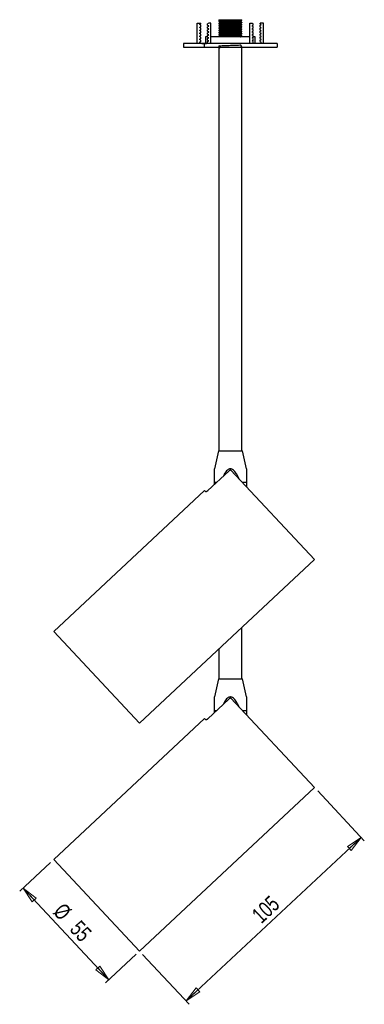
# Model space of a CAD drawing. Header units: millimetres. Extents: x 436 to 931, y 360 to 723.
# Tile 3 of 4: x 856 to 931, y 360 to 575. Entities that reach past the tile are written whole.
import ezdxf

# ---------------------------------------------------------------- set-up
doc = ezdxf.new("R2010")
doc.units = ezdxf.units.MM
doc.linetypes.add('CENTERX2', pattern=[20.32, 12.7, -2.54, 2.54, -2.54])
doc.styles.add('SLDTEXTSTYLE0', font='TXT', dxfattribs={"width": 0.75})
doc.dimstyles.new('SLDDIMSTYLE1', dxfattribs={"dimtxt": 3.5, "dimasz": 3.556, "dimexe": 0, "dimexo": 0.0625, "dimgap": 0.875, "dimtad": 1, "dimdec": 0, "dimlfac": 2, "dimrnd": 1e-09, "dimzin": 12, "dimdsep": 46, "dimtxsty": 'SLDTEXTSTYLE0', "dimblk1": 'CLOSED', "dimblk2": 'CLOSED', "dimsah": 1, "dimcen": 0.09, "dimadec": 0, "dimazin": 3, "dimtfac": 1, "dimtdec": 0, "dimtofl": 0, "dimtmove": 0, "dimatfit": 3, "dimldrblk": 'CLOSED', "dimfxl": 0, "dimfrac": 2, "dimtolj": 1, "dimtzin": 12, "dimarcsym": 0})

# ---------------------------------------------------------------- blocks, each defined once
blk = doc.blocks.new('_Closed')
at = {"color": 0, "linetype": 'ByBlock', "lineweight": -2}
for p, q in [((-1, 0.166667), (0, 0)), ((-1, 0.166667), (-1, -0.166667)), ((0, 0), (-1, -0.166667)), ((0, 0), (-1, 0))]:
    blk.add_line(p, q, dxfattribs=at)
blk = doc.blocks.new('_D_4')
at = {"color": 7, "linetype": 'Continuous', "lineweight": 0}
for p, q in [((920.8, 406.36), (931.01, 395.44)), ((891.98, 360.31), (930.33, 396.17)), ((882.44, 370.51), (892.66, 359.58))]:
    blk.add_line(p, q, dxfattribs=at)
at = {"color": 7, "linetype": 'Continuous', "lineweight": 18, "xscale": 3.556, "yscale": 3.556}
for p, rotation in [((930.33, 396.17, -209.67), 43.07147083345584), ((891.98, 360.31, -209.67), 223.0714708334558)]:
    blk.add_blockref('_Closed', p, dxfattribs=dict(at, rotation=rotation))
at = {"color": 7, "linetype": 'Continuous', "lineweight": 18, "insert": (906.07, 379.67), "char_height": 3.5, "attachment_point": 1, "rotation": 43.0715, "style": 'SLDTEXTSTYLE0'}
blk.add_mtext('105', dxfattribs=at)
blk = doc.blocks.new('_D_5')
at = {"color": 7, "linetype": 'Continuous', "lineweight": 0}
for p, q in [((862.25, 390.65), (855.54, 384.37)), ((875.05, 364.96), (856.27, 385.05)), ((881.03, 370.56), (874.32, 364.28))]:
    blk.add_line(p, q, dxfattribs=at)
at = {"color": 7, "linetype": 'Continuous', "lineweight": 18, "xscale": 3.556, "yscale": 3.556}
for p, rotation in [((856.27, 385.05, -209.67), 133.0714708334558), ((875.05, 364.96, -209.67), 313.0714708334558)]:
    blk.add_blockref('_Closed', p, dxfattribs=dict(at, rotation=rotation))
at = {"color": 7, "linetype": 'Continuous', "lineweight": 18, "char_height": 3.5, "attachment_point": 1, "rotation": 313.0715, "style": 'SLDTEXTSTYLE0'}
for s, insert in [('%%c', (865.23, 382.08)), ('55', (868.87, 378.26))]:
    blk.add_mtext(s, dxfattribs=dict(at, insert=insert))

msp = doc.modelspace()

# ---------------------------------------------------------------- linework, layer by layer
at = {"color": 7, "linetype": 'Continuous', "lineweight": 25}
for p, q in [((894.43, 570.19), (894.43, 574.69)), ((894.43, 574.69), (895.18, 574.69)), ((895.18, 574.54), (894.94, 574.4)), ((895.18, 574.22), (894.94, 574.36)), ((895.18, 574.54), (895.18, 574.69)), ((895.18, 573.89), (895.18, 574.22)), ((896.93, 574.69), (896.68, 574.54)), ((896.68, 574.21), (896.68, 574.54)), ((896.68, 574.21), (896.92, 574.07)), ((897.43, 574.69), (896.93, 574.69)), ((897.43, 570.19), (897.43, 574.69)), ((899.18, 575.44), (899.18, 575.06)), ((899.18, 575.44), (904.18, 575.44)), ((899.18, 574.63), (899.18, 574.56)), ((899.45, 574.91), (899.45, 574.78)), ((899.45, 574.41), (899.45, 574.28)), ((899.5, 574.79), (899.47, 574.79)), ((899.5, 574.29), (899.47, 574.29)), ((903.91, 575.03), (903.91, 575.15)), ((903.91, 574.53), (903.91, 574.65)), ((904.18, 575.31), (904.18, 575.44)), ((904.18, 574.81), (904.18, 574.88)), ((904.18, 574.31), (904.18, 574.38)), ((905.93, 574.69), (906.43, 574.69)), ((905.93, 570.19), (905.93, 574.69)), ((906.43, 574.69), (906.68, 574.54)), ((906.68, 574.21), (906.44, 574.07)), ((906.68, 574.21), (906.68, 574.54)), ((908.93, 574.69), (908.18, 574.69)), ((908.18, 574.54), (908.18, 574.69)), ((908.18, 574.54), (908.42, 574.4)), ((908.18, 574.22), (908.42, 574.36)), ((908.18, 573.89), (908.18, 574.22)), ((908.93, 570.19), (908.93, 574.69)), ((895.18, 573.89), (894.94, 573.75)), ((895.18, 573.57), (894.94, 573.71)), ((895.18, 573.24), (894.94, 573.1)), ((895.18, 572.92), (894.94, 573.06)), ((895.18, 572.59), (894.94, 572.45)), ((895.18, 572.27), (894.94, 572.41)), ((895.18, 573.24), (895.18, 573.57)), ((895.18, 572.59), (895.18, 572.92)), ((895.18, 571.94), (895.18, 572.27)), ((896.68, 573.89), (896.92, 574.03)), ((896.68, 573.56), (896.68, 573.89)), ((896.68, 573.56), (896.92, 573.42)), ((896.68, 573.24), (896.92, 573.38)), ((896.68, 572.91), (896.68, 573.24)), ((896.68, 572.91), (896.92, 572.77)), ((896.68, 572.59), (896.92, 572.73)), ((896.68, 572.26), (896.68, 572.59)), ((896.68, 572.26), (896.92, 572.12)), ((896.68, 571.94), (896.92, 572.08)), ((899.18, 574.13), (899.18, 574.06)), ((899.18, 573.63), (899.18, 573.56)), ((899.18, 573.13), (899.18, 573.06)), ((899.18, 572.63), (899.18, 572.56)), ((899.18, 572.13), (899.18, 572.06)), ((899.45, 573.91), (899.45, 573.78)), ((899.45, 573.41), (899.45, 573.28)), ((899.45, 572.91), (899.45, 572.78)), ((899.45, 572.41), (899.45, 572.28)), ((899.5, 573.79), (899.47, 573.79)), ((899.5, 573.29), (899.47, 573.29)), ((899.5, 572.79), (899.47, 572.79)), ((899.5, 572.29), (899.47, 572.29)), ((903.91, 574.03), (903.91, 574.15)), ((903.91, 573.53), (903.91, 573.65)), ((903.91, 573.03), (903.91, 573.15)), ((903.91, 572.53), (903.91, 572.65)), ((903.91, 572.03), (903.91, 572.15)), ((904.18, 573.81), (904.18, 573.88)), ((904.18, 573.31), (904.18, 573.38)), ((904.18, 572.81), (904.18, 572.88)), ((904.18, 572.31), (904.18, 572.38)), ((906.68, 573.89), (906.44, 574.03)), ((906.68, 573.56), (906.44, 573.42)), ((906.68, 573.24), (906.44, 573.38)), ((906.68, 572.91), (906.44, 572.77)), ((906.68, 572.59), (906.44, 572.73)), ((906.68, 572.26), (906.44, 572.12)), ((906.68, 571.94), (906.44, 572.08)), ((906.68, 573.56), (906.68, 573.89)), ((906.68, 572.91), (906.68, 573.24)), ((906.68, 572.26), (906.68, 572.59)), ((908.18, 573.89), (908.42, 573.75)), ((908.18, 573.57), (908.42, 573.71)), ((908.18, 573.24), (908.18, 573.57)), ((908.18, 573.24), (908.42, 573.1)), ((908.18, 572.92), (908.42, 573.06)), ((908.18, 572.59), (908.18, 572.92)), ((908.18, 572.59), (908.42, 572.45)), ((908.18, 572.27), (908.42, 572.41)), ((908.18, 571.94), (908.18, 572.27)), ((891.43, 570.19), (891.43, 569.44)), ((911.93, 570.19), (891.43, 570.19)), ((895.18, 571.94), (894.94, 571.8)), ((895.18, 571.62), (894.94, 571.76)), ((895.18, 571.29), (894.94, 571.15)), ((895.18, 570.97), (894.94, 571.11)), ((895.18, 570.64), (894.94, 570.5)), ((895.18, 570.32), (894.94, 570.46)), ((895.18, 571.29), (895.18, 571.62)), ((895.18, 570.64), (895.18, 570.97)), ((895.18, 570.32), (895.18, 570.19)), ((896.23, 571.69), (896.23, 570.19)), ((896.68, 571.69), (896.23, 571.69)), ((896.68, 571.61), (896.68, 571.94)), ((896.68, 571.61), (896.92, 571.47)), ((896.68, 571.29), (896.92, 571.43)), ((896.68, 570.96), (896.68, 571.29)), ((896.68, 570.96), (896.92, 570.82)), ((896.68, 570.64), (896.92, 570.78)), ((896.68, 570.19), (896.68, 570.64)), ((905.93, 571.69), (897.43, 571.69)), ((899.45, 571.91), (899.45, 571.78)), ((899.5, 571.79), (899.47, 571.79)), ((904.18, 571.81), (904.18, 571.88)), ((906.68, 571.61), (906.44, 571.47)), ((906.68, 571.29), (906.44, 571.43)), ((906.68, 570.96), (906.44, 570.82)), ((906.68, 570.64), (906.44, 570.78)), ((906.68, 571.61), (906.68, 571.94)), ((907.13, 571.69), (906.68, 571.69)), ((906.68, 570.96), (906.68, 571.29)), ((906.68, 570.19), (906.68, 570.64)), ((907.13, 570.19), (907.13, 571.69)), ((908.18, 571.94), (908.42, 571.8)), ((908.18, 571.62), (908.42, 571.76)), ((908.18, 571.29), (908.18, 571.62)), ((908.18, 571.29), (908.42, 571.15)), ((908.18, 570.97), (908.42, 571.11)), ((908.18, 570.64), (908.18, 570.97)), ((908.18, 570.64), (908.42, 570.5)), ((908.18, 570.32), (908.42, 570.46)), ((908.18, 570.32), (908.18, 570.19)), ((911.93, 570.19), (911.93, 569.44)), ((891.43, 569.44), (911.93, 569.44)), ((899.18, 569.13), (899.18, 480.94)), ((899.39, 569.44), (899.45, 569.4)), ((899.62, 569.44), (899.45, 569.41)), ((899.45, 569.41), (899.45, 569.28)), ((904.18, 569.38), (904.07, 569.44)), ((904.18, 480.94), (904.18, 569.38)), ((899.05, 480.94), (898.18, 476.97)), ((899.05, 480.94), (904.3, 480.94)), ((905.18, 476.97), (904.3, 480.94)), ((901.32, 476.46), (896.76, 472.19)), ((920.11, 457.09), (901.79, 476.69)), ((898.18, 473.52), (898.18, 474.03)), ((905.18, 474.03), (905.18, 473.07)), ((896.04, 472.23), (862.98, 441.33)), ((896.3, 471.95), (896.04, 472.23)), ((881.76, 421.24), (920.11, 457.09)), ((881.76, 421.24), (862.98, 441.33)), ((904.18, 430.94), (904.18, 442.2)), ((899.18, 437.52), (899.18, 430.94)), ((899.05, 430.94), (898.18, 426.97)), ((899.05, 430.94), (904.3, 430.94)), ((905.18, 426.97), (904.3, 430.94)), ((901.32, 426.46), (896.76, 422.19)), ((920.11, 407.09), (901.79, 426.69)), ((898.18, 423.52), (898.18, 424.03)), ((905.18, 424.03), (905.18, 423.07)), ((896.04, 422.23), (862.98, 391.33)), ((896.3, 421.95), (896.04, 422.23)), ((881.76, 371.24), (920.11, 407.09)), ((881.76, 371.24), (862.98, 391.33))]:
    msp.add_line(p, q, dxfattribs=at)
at = {"color": 7, "linetype": 'CENTERX2'}
for p, q in [((895.43, 570.19), (896.43, 570.19)), ((896.43, 570.19), (895.93, 570.19)), ((895.93, 570.19), (895.93, 569.44))]:
    msp.add_line(p, q, dxfattribs=at)
at = {"color": 8, "linetype": 'Continuous', "lineweight": 25}
for p, q in [((898.18, 474.03), (898.73, 474.03)), ((904.28, 474.03), (905.18, 474.03)), ((898.18, 424.03), (898.73, 424.03)), ((904.28, 424.03), (905.18, 424.03))]:
    msp.add_line(p, q, dxfattribs=at)
at = {"color": 7, "linetype": 'Continuous', "lineweight": 25}
for centre, start, end in [((894.95, 574.38), 120, 240), ((908.41, 574.38), 300, 60), ((894.95, 573.73), 120, 240), ((894.95, 573.08), 120, 240), ((894.95, 572.43), 120, 240), ((896.91, 574.05), 300, 60), ((896.91, 573.4), 300, 60), ((896.91, 572.75), 300, 60), ((896.91, 572.1), 300, 60), ((906.45, 574.05), 120, 240), ((906.45, 573.4), 120, 240), ((906.45, 572.75), 120, 240), ((906.45, 572.1), 120, 240), ((908.41, 573.73), 300, 60), ((908.41, 573.08), 300, 60), ((908.41, 572.43), 300, 60), ((894.95, 571.78), 120, 240), ((894.95, 571.13), 120, 240), ((894.95, 570.48), 120, 240), ((896.91, 571.45), 300, 60), ((896.91, 570.8), 300, 60), ((906.45, 571.45), 120, 240), ((906.45, 570.8), 120, 240), ((908.41, 571.78), 300, 60), ((908.41, 571.13), 300, 60), ((908.41, 570.48), 300, 60)]:
    msp.add_arc(centre, 0.025, start, end, dxfattribs=at)
for points, knots in [([(904.15, 575.31), (904.12, 575.3), (904.04, 575.28), (903.48, 575.25), (902.66, 575.22), (901.67, 575.19), (900.69, 575.16), (899.86, 575.13), (899.33, 575.09), (899.11, 575.07), (899.19, 575.06), (899.2, 575.06)], [0, 0, 0, 0, 0.1086678, 0.2336678, 0.3586678, 0.4836678, 0.6086678, 0.7336678, 0.8586678, 0.9836678, 1, 1, 1, 1]), ([(904.15, 574.81), (904.12, 574.8), (904.04, 574.78), (903.48, 574.75), (902.66, 574.72), (901.67, 574.69), (900.69, 574.66), (899.86, 574.63), (899.33, 574.59), (899.11, 574.57), (899.19, 574.56), (899.2, 574.56)], [0, 0, 0, 0, 0.108668, 0.233668, 0.358668, 0.483668, 0.608668, 0.733668, 0.858668, 0.983668, 1, 1, 1, 1]), ([(904.15, 574.31), (904.12, 574.3), (904.04, 574.28), (903.48, 574.25), (902.66, 574.22), (901.67, 574.19), (900.69, 574.16), (899.86, 574.13), (899.33, 574.09), (899.11, 574.07), (899.19, 574.06), (899.2, 574.06)], [0, 0, 0, 0, 0.108668, 0.233668, 0.358668, 0.483668, 0.608668, 0.733668, 0.858668, 0.983668, 1, 1, 1, 1]), ([(899.18, 575.06), (899.23, 575.03), (899.32, 574.98), (899.41, 574.93), (899.45, 574.9)], [0, 0, 0, 0, 0.507211, 1, 1, 1, 1]), ([(904.18, 574.88), (904.18, 574.88), (904.24, 574.86), (904.02, 574.84), (903.5, 574.81), (902.65, 574.78), (901.67, 574.75), (900.69, 574.72), (899.87, 574.69), (899.29, 574.66), (899.22, 574.64), (899.18, 574.63)], [0, 0, 0, 0, 0.0006278, 0.1256278, 0.2506278, 0.3756278, 0.5006278, 0.6256278, 0.7506278, 0.8756278, 1, 1, 1, 1]), ([(899.45, 574.79), (899.41, 574.76), (899.32, 574.71), (899.23, 574.66), (899.18, 574.63)], [0, 0, 0, 0, 0.499967, 1, 1, 1, 1]), ([(899.18, 574.56), (899.23, 574.53), (899.32, 574.48), (899.41, 574.43), (899.45, 574.4)], [0, 0, 0, 0, 0.507211, 1, 1, 1, 1]), ([(904.18, 574.38), (904.18, 574.38), (904.24, 574.36), (904.02, 574.34), (903.5, 574.31), (902.65, 574.28), (901.67, 574.25), (900.69, 574.22), (899.87, 574.19), (899.29, 574.16), (899.22, 574.14), (899.18, 574.13)], [0, 0, 0, 0, 0.0006278, 0.1256278, 0.2506278, 0.3756278, 0.5006278, 0.6256278, 0.7506278, 0.8756278, 1, 1, 1, 1]), ([(899.45, 574.29), (899.41, 574.26), (899.32, 574.21), (899.23, 574.16), (899.18, 574.13)], [0, 0, 0, 0, 0.499967, 1, 1, 1, 1]), ([(903.88, 575.15), (903.85, 575.14), (903.79, 575.12), (903.29, 575.09), (902.55, 575.06), (901.67, 575.03), (900.8, 575), (900.06, 574.97), (899.55, 574.94), (899.48, 574.92), (899.45, 574.91)], [0, 0, 0, 0, 0.109952, 0.237168, 0.364384, 0.491601, 0.618817, 0.746033, 0.87325, 1, 1, 1, 1]), ([(903.88, 574.65), (903.85, 574.64), (903.79, 574.62), (903.29, 574.59), (902.55, 574.56), (901.67, 574.53), (900.8, 574.5), (900.06, 574.47), (899.55, 574.44), (899.48, 574.42), (899.45, 574.41)], [0, 0, 0, 0, 0.109952, 0.237168, 0.364384, 0.491601, 0.618817, 0.746033, 0.87325, 1, 1, 1, 1]), ([(903.91, 575.03), (903.91, 575.03), (903.96, 575.02), (903.76, 575), (903.3, 574.97), (902.55, 574.94), (901.68, 574.91), (900.8, 574.88), (900.06, 574.84), (899.57, 574.81), (899.5, 574.79), (899.47, 574.79)], [0, 0, 0, 0, 0.00063, 0.127877, 0.255123, 0.38237, 0.509616, 0.636863, 0.764109, 0.891356, 1, 1, 1, 1]), ([(903.91, 574.53), (903.91, 574.53), (903.96, 574.52), (903.76, 574.5), (903.3, 574.47), (902.55, 574.44), (901.68, 574.41), (900.8, 574.38), (900.06, 574.34), (899.57, 574.31), (899.5, 574.29), (899.47, 574.29)], [0, 0, 0, 0, 0.00063, 0.127877, 0.255123, 0.38237, 0.509616, 0.636863, 0.764109, 0.891356, 1, 1, 1, 1]), ([(903.9, 575.15), (903.95, 575.18), (904.04, 575.23), (904.13, 575.28), (904.18, 575.31)], [0, 0, 0, 0, 0.499967, 1, 1, 1, 1]), ([(903.9, 574.65), (903.95, 574.68), (904.04, 574.73), (904.13, 574.78), (904.18, 574.81)], [0, 0, 0, 0, 0.499967, 1, 1, 1, 1]), ([(903.9, 574.15), (903.95, 574.18), (904.04, 574.23), (904.13, 574.28), (904.18, 574.31)], [0, 0, 0, 0, 0.499967, 1, 1, 1, 1]), ([(904.18, 574.88), (904.13, 574.91), (904.04, 574.96), (903.95, 575.01), (903.91, 575.03)], [0, 0, 0, 0, 0.507219, 1, 1, 1, 1]), ([(904.18, 574.38), (904.13, 574.41), (904.04, 574.46), (903.95, 574.51), (903.91, 574.53)], [0, 0, 0, 0, 0.507219, 1, 1, 1, 1]), ([(904.15, 573.81), (904.12, 573.8), (904.04, 573.78), (903.48, 573.75), (902.66, 573.72), (901.67, 573.69), (900.69, 573.66), (899.86, 573.63), (899.33, 573.59), (899.11, 573.57), (899.19, 573.56), (899.2, 573.56)], [0, 0, 0, 0, 0.1086678, 0.2336678, 0.3586678, 0.4836678, 0.6086678, 0.7336678, 0.8586678, 0.9836678, 1, 1, 1, 1]), ([(904.15, 573.31), (904.12, 573.3), (904.04, 573.28), (903.48, 573.25), (902.66, 573.22), (901.67, 573.19), (900.69, 573.16), (899.86, 573.13), (899.33, 573.09), (899.11, 573.07), (899.19, 573.06), (899.2, 573.06)], [0, 0, 0, 0, 0.108668, 0.233668, 0.358668, 0.483668, 0.608668, 0.733668, 0.858668, 0.983668, 1, 1, 1, 1]), ([(904.15, 572.81), (904.12, 572.8), (904.04, 572.78), (903.48, 572.75), (902.66, 572.72), (901.67, 572.69), (900.69, 572.66), (899.86, 572.63), (899.33, 572.59), (899.11, 572.57), (899.19, 572.56), (899.2, 572.56)], [0, 0, 0, 0, 0.1086678, 0.2336678, 0.3586678, 0.4836678, 0.6086678, 0.7336678, 0.8586678, 0.9836678, 1, 1, 1, 1]), ([(904.15, 572.31), (904.12, 572.3), (904.04, 572.28), (903.48, 572.25), (902.66, 572.22), (901.67, 572.19), (900.69, 572.16), (899.86, 572.13), (899.33, 572.09), (899.11, 572.07), (899.19, 572.06), (899.2, 572.06)], [0, 0, 0, 0, 0.1086678, 0.2336678, 0.3586678, 0.4836678, 0.6086678, 0.7336678, 0.8586678, 0.9836678, 1, 1, 1, 1]), ([(899.18, 574.06), (899.23, 574.03), (899.32, 573.98), (899.41, 573.93), (899.45, 573.9)], [0, 0, 0, 0, 0.507211, 1, 1, 1, 1]), ([(904.18, 573.88), (904.18, 573.88), (904.24, 573.86), (904.02, 573.84), (903.5, 573.81), (902.65, 573.78), (901.67, 573.75), (900.69, 573.72), (899.87, 573.69), (899.29, 573.66), (899.22, 573.64), (899.18, 573.63)], [0, 0, 0, 0, 0.000628, 0.125628, 0.250628, 0.375628, 0.500628, 0.625628, 0.750628, 0.875628, 1, 1, 1, 1]), ([(899.45, 573.79), (899.41, 573.76), (899.32, 573.71), (899.23, 573.66), (899.18, 573.63)], [0, 0, 0, 0, 0.499967, 1, 1, 1, 1]), ([(899.18, 573.56), (899.23, 573.53), (899.32, 573.48), (899.41, 573.43), (899.45, 573.4)], [0, 0, 0, 0, 0.507211, 1, 1, 1, 1]), ([(904.18, 573.38), (904.18, 573.38), (904.24, 573.36), (904.02, 573.34), (903.5, 573.31), (902.65, 573.28), (901.67, 573.25), (900.69, 573.22), (899.87, 573.19), (899.29, 573.16), (899.22, 573.14), (899.18, 573.13)], [0, 0, 0, 0, 0.000628, 0.125628, 0.250628, 0.375628, 0.500628, 0.625628, 0.750628, 0.875628, 1, 1, 1, 1]), ([(899.45, 573.29), (899.41, 573.26), (899.32, 573.21), (899.23, 573.16), (899.18, 573.13)], [0, 0, 0, 0, 0.4999673, 1, 1, 1, 1]), ([(899.18, 573.06), (899.23, 573.03), (899.32, 572.98), (899.41, 572.93), (899.45, 572.9)], [0, 0, 0, 0, 0.507211, 1, 1, 1, 1]), ([(904.18, 572.88), (904.18, 572.88), (904.24, 572.86), (904.02, 572.84), (903.5, 572.81), (902.65, 572.78), (901.67, 572.75), (900.69, 572.72), (899.87, 572.69), (899.29, 572.66), (899.22, 572.64), (899.18, 572.63)], [0, 0, 0, 0, 0.0006278, 0.1256278, 0.2506278, 0.3756278, 0.5006278, 0.6256278, 0.7506278, 0.8756278, 1, 1, 1, 1]), ([(899.45, 572.79), (899.41, 572.76), (899.32, 572.71), (899.23, 572.66), (899.18, 572.63)], [0, 0, 0, 0, 0.499967, 1, 1, 1, 1]), ([(899.18, 572.56), (899.23, 572.53), (899.32, 572.48), (899.41, 572.43), (899.45, 572.4)], [0, 0, 0, 0, 0.507211, 1, 1, 1, 1]), ([(904.18, 572.38), (904.18, 572.38), (904.24, 572.36), (904.02, 572.34), (903.5, 572.31), (902.65, 572.28), (901.67, 572.25), (900.69, 572.22), (899.87, 572.19), (899.29, 572.16), (899.22, 572.14), (899.18, 572.13)], [0, 0, 0, 0, 0.0006278, 0.1256278, 0.2506278, 0.3756278, 0.5006278, 0.6256278, 0.7506278, 0.8756278, 1, 1, 1, 1]), ([(899.45, 572.29), (899.41, 572.26), (899.32, 572.21), (899.23, 572.16), (899.18, 572.13)], [0, 0, 0, 0, 0.499967, 1, 1, 1, 1]), ([(899.18, 572.06), (899.23, 572.03), (899.32, 571.98), (899.41, 571.93), (899.45, 571.9)], [0, 0, 0, 0, 0.507211, 1, 1, 1, 1]), ([(903.88, 574.15), (903.85, 574.14), (903.79, 574.12), (903.29, 574.09), (902.55, 574.06), (901.67, 574.03), (900.8, 574), (900.06, 573.97), (899.55, 573.94), (899.48, 573.92), (899.45, 573.91)], [0, 0, 0, 0, 0.109952, 0.237168, 0.364384, 0.491601, 0.618817, 0.746033, 0.87325, 1, 1, 1, 1]), ([(903.88, 573.65), (903.85, 573.64), (903.79, 573.62), (903.29, 573.59), (902.55, 573.56), (901.67, 573.53), (900.8, 573.5), (900.06, 573.47), (899.55, 573.44), (899.48, 573.42), (899.45, 573.41)], [0, 0, 0, 0, 0.109952, 0.237168, 0.364384, 0.491601, 0.618817, 0.746033, 0.87325, 1, 1, 1, 1]), ([(903.88, 573.15), (903.85, 573.14), (903.79, 573.12), (903.29, 573.09), (902.55, 573.06), (901.67, 573.03), (900.8, 573), (900.06, 572.97), (899.55, 572.94), (899.48, 572.92), (899.45, 572.91)], [0, 0, 0, 0, 0.109952, 0.237168, 0.364384, 0.491601, 0.618817, 0.746033, 0.87325, 1, 1, 1, 1]), ([(903.88, 572.65), (903.85, 572.64), (903.79, 572.62), (903.29, 572.59), (902.55, 572.56), (901.67, 572.53), (900.8, 572.5), (900.06, 572.47), (899.55, 572.44), (899.48, 572.42), (899.45, 572.41)], [0, 0, 0, 0, 0.109952, 0.237168, 0.364384, 0.491601, 0.618817, 0.746033, 0.87325, 1, 1, 1, 1]), ([(903.88, 572.15), (903.85, 572.14), (903.79, 572.12), (903.29, 572.09), (902.55, 572.06), (901.67, 572.03), (900.8, 572), (900.06, 571.97), (899.55, 571.94), (899.48, 571.92), (899.45, 571.91)], [0, 0, 0, 0, 0.109952, 0.237168, 0.364384, 0.491601, 0.618817, 0.746033, 0.87325, 1, 1, 1, 1]), ([(903.91, 574.03), (903.91, 574.03), (903.96, 574.02), (903.76, 574), (903.3, 573.97), (902.55, 573.94), (901.68, 573.91), (900.8, 573.88), (900.06, 573.84), (899.57, 573.81), (899.5, 573.79), (899.47, 573.79)], [0, 0, 0, 0, 0.00063, 0.127877, 0.255123, 0.38237, 0.509616, 0.636863, 0.764109, 0.891356, 1, 1, 1, 1]), ([(903.91, 573.53), (903.91, 573.53), (903.96, 573.52), (903.76, 573.5), (903.3, 573.47), (902.55, 573.44), (901.68, 573.41), (900.8, 573.38), (900.06, 573.34), (899.57, 573.31), (899.5, 573.29), (899.47, 573.29)], [0, 0, 0, 0, 0.00063, 0.127877, 0.255123, 0.38237, 0.509616, 0.636863, 0.764109, 0.891356, 1, 1, 1, 1]), ([(903.91, 573.03), (903.91, 573.03), (903.96, 573.02), (903.76, 573), (903.3, 572.97), (902.55, 572.94), (901.68, 572.91), (900.8, 572.88), (900.06, 572.84), (899.57, 572.81), (899.5, 572.79), (899.47, 572.79)], [0, 0, 0, 0, 0.00063, 0.127877, 0.255123, 0.38237, 0.509616, 0.636863, 0.764109, 0.891356, 1, 1, 1, 1]), ([(903.91, 572.53), (903.91, 572.53), (903.96, 572.52), (903.76, 572.5), (903.3, 572.47), (902.55, 572.44), (901.68, 572.41), (900.8, 572.38), (900.06, 572.34), (899.57, 572.31), (899.5, 572.29), (899.47, 572.29)], [0, 0, 0, 0, 0.00063, 0.127877, 0.255123, 0.38237, 0.509616, 0.636863, 0.764109, 0.891356, 1, 1, 1, 1]), ([(903.91, 572.03), (903.91, 572.03), (903.96, 572.02), (903.76, 572), (903.3, 571.97), (902.55, 571.94), (901.68, 571.91), (900.8, 571.88), (900.06, 571.84), (899.57, 571.81), (899.5, 571.79), (899.47, 571.79)], [0, 0, 0, 0, 0.00063, 0.127877, 0.255123, 0.38237, 0.509616, 0.636863, 0.764109, 0.891356, 1, 1, 1, 1]), ([(903.9, 573.65), (903.95, 573.68), (904.04, 573.73), (904.13, 573.78), (904.18, 573.81)], [0, 0, 0, 0, 0.499967, 1, 1, 1, 1]), ([(903.9, 573.15), (903.95, 573.18), (904.04, 573.23), (904.13, 573.28), (904.18, 573.31)], [0, 0, 0, 0, 0.499967, 1, 1, 1, 1]), ([(903.9, 572.65), (903.95, 572.68), (904.04, 572.73), (904.13, 572.78), (904.18, 572.81)], [0, 0, 0, 0, 0.499967, 1, 1, 1, 1]), ([(903.9, 572.15), (903.95, 572.18), (904.04, 572.23), (904.13, 572.28), (904.18, 572.31)], [0, 0, 0, 0, 0.499967, 1, 1, 1, 1]), ([(904.18, 573.88), (904.13, 573.91), (904.04, 573.96), (903.95, 574.01), (903.91, 574.03)], [0, 0, 0, 0, 0.507219, 1, 1, 1, 1]), ([(904.18, 573.38), (904.13, 573.41), (904.04, 573.46), (903.95, 573.51), (903.91, 573.53)], [0, 0, 0, 0, 0.507219, 1, 1, 1, 1]), ([(904.18, 572.88), (904.13, 572.91), (904.04, 572.96), (903.95, 573.01), (903.91, 573.03)], [0, 0, 0, 0, 0.507219, 1, 1, 1, 1]), ([(904.18, 572.38), (904.13, 572.41), (904.04, 572.46), (903.95, 572.51), (903.91, 572.53)], [0, 0, 0, 0, 0.507219, 1, 1, 1, 1]), ([(904.18, 571.88), (904.13, 571.91), (904.04, 571.96), (903.95, 572.01), (903.91, 572.03)], [0, 0, 0, 0, 0.507219, 1, 1, 1, 1]), ([(904.18, 569.38), (904.15, 569.58), (904.09, 569.96), (903.48, 569.78), (902.66, 569.79), (901.67, 569.75), (900.69, 569.71), (899.86, 569.71), (899.3, 569.56), (899.16, 569.9), (899.18, 569.32), (899.18, 569.13)], [0, 0, 0, 0, 0.129042, 0.244982, 0.360921, 0.47686, 0.5928, 0.708739, 0.824678, 0.940618, 1, 1, 1, 1]), ([(899.45, 571.79), (899.41, 571.76), (899.35, 571.73), (899.29, 571.69), (899.28, 571.69)], [0, 0, 0, 0, 0.796565, 1, 1, 1, 1]), ([(904.18, 571.88), (904.18, 571.88), (904.24, 571.86), (904.02, 571.84), (903.5, 571.81), (902.65, 571.78), (901.68, 571.75), (900.68, 571.72), (900.17, 571.7), (899.91, 571.69)], [0, 0, 0, 0, 0.000836, 0.167364, 0.333891, 0.500418, 0.666945, 0.833473, 1, 1, 1, 1]), ([(903.9, 571.65), (903.95, 571.68), (904.04, 571.73), (904.13, 571.78), (904.18, 571.81)], [0, 0, 0, 0, 0.499967, 1, 1, 1, 1]), ([(899.45, 569.29), (899.41, 569.26), (899.32, 569.21), (899.23, 569.16), (899.18, 569.13)], [0, 0, 0, 0, 0.499967, 1, 1, 1, 1]), ([(898.18, 474.03), (898.18, 474.4), (898.18, 475.04), (898.18, 475.92), (898.18, 476.52), (898.18, 476.86), (898.18, 476.96), (898.18, 476.97), (898.18, 476.97)], [0, 0, 0, 0, 0.3077708, 0.5424588, 0.7862339, 0.8839037, 0.9638123, 1, 1, 1, 1]), ([(903.57, 474.78), (903.56, 474.83), (903.41, 475.17), (903.08, 475.78), (902.63, 476.44), (902.2, 476.82), (901.91, 476.95), (901.64, 476.98), (901.33, 476.92), (900.84, 476.59), (900.4, 476.02), (900.17, 475.5), (900.07, 475.29)], [0, 0, 0, 0, 0.026026, 0.204535, 0.385717, 0.459023, 0.519235, 0.553095, 0.612166, 0.68747, 0.872321, 1, 1, 1, 1]), ([(901.79, 476.69), (901.78, 476.7), (901.74, 476.72), (901.64, 476.69), (901.52, 476.62), (901.41, 476.54), (901.35, 476.48), (901.32, 476.46)], [0, 0, 0, 0, 0.227584, 0.455404, 0.676556, 0.888193, 1, 1, 1, 1]), ([(905.18, 476.97), (905.18, 476.96), (905.18, 476.93), (905.18, 476.58), (905.18, 475.63), (905.18, 474.68), (905.18, 474.03)], [0, 0, 0, 0, 0.083459, 0.19044, 0.453049, 1, 1, 1, 1]), ([(896.76, 472.19), (896.72, 472.16), (896.64, 472.08), (896.51, 472), (896.41, 471.95), (896.33, 471.93), (896.31, 471.94), (896.3, 471.95)], [0, 0, 0, 0, 0.2054225, 0.4107139, 0.6196713, 0.8359707, 1, 1, 1, 1]), ([(898.18, 424.03), (898.18, 424.4), (898.18, 425.04), (898.18, 425.92), (898.18, 426.52), (898.18, 426.86), (898.18, 426.96), (898.18, 426.97), (898.18, 426.97)], [0, 0, 0, 0, 0.307771, 0.542459, 0.786234, 0.883904, 0.963812, 1, 1, 1, 1]), ([(903.57, 424.78), (903.56, 424.83), (903.41, 425.17), (903.08, 425.78), (902.63, 426.44), (902.2, 426.82), (901.91, 426.95), (901.64, 426.98), (901.33, 426.92), (900.84, 426.59), (900.4, 426.02), (900.17, 425.5), (900.07, 425.29)], [0, 0, 0, 0, 0.026026, 0.204535, 0.385717, 0.459023, 0.519235, 0.553095, 0.612166, 0.68747, 0.872321, 1, 1, 1, 1]), ([(901.79, 426.69), (901.78, 426.7), (901.74, 426.72), (901.64, 426.69), (901.52, 426.62), (901.41, 426.54), (901.35, 426.48), (901.32, 426.46)], [0, 0, 0, 0, 0.227584, 0.455404, 0.676556, 0.888193, 1, 1, 1, 1]), ([(905.18, 426.97), (905.18, 426.96), (905.18, 426.93), (905.18, 426.58), (905.18, 425.63), (905.18, 424.68), (905.18, 424.03)], [0, 0, 0, 0, 0.083459, 0.19044, 0.453049, 1, 1, 1, 1]), ([(896.76, 422.19), (896.72, 422.16), (896.64, 422.08), (896.51, 422), (896.41, 421.95), (896.33, 421.93), (896.31, 421.94), (896.3, 421.95)], [0, 0, 0, 0, 0.205422, 0.410714, 0.619671, 0.835971, 1, 1, 1, 1])]:
    msp.add_open_spline(points, degree=3, knots=knots, dxfattribs=at)

# ---------------------------------------------------------------- dimensions: what is measured, and where the dimension line sits
at = {"color": 7, "linetype": 'Continuous', "lineweight": 18}
dim = msp.add_linear_dim(base=(930.33, 396.17), p1=(881.76, 371.24), p2=(920.11, 407.09), angle=43.0715, dimstyle='SLDDIMSTYLE1', dxfattribs=at)
dim.commit()
dim.dimension.update_dxf_attribs({"geometry": '_D_4', "text_midpoint": (911.99, 379.02), "dimtype": 160})
dim = msp.add_linear_dim(base=(856.27, 385.05), p1=(881.76, 371.24), p2=(862.98, 391.33), angle=313.0715, text='%%c<>', dimstyle='SLDDIMSTYLE1', dxfattribs=at)
dim.commit()
dim.dimension.update_dxf_attribs({"geometry": '_D_5', "text_midpoint": (865.5, 375.18), "dimtype": 160})

doc.saveas('drawing.dxf')
